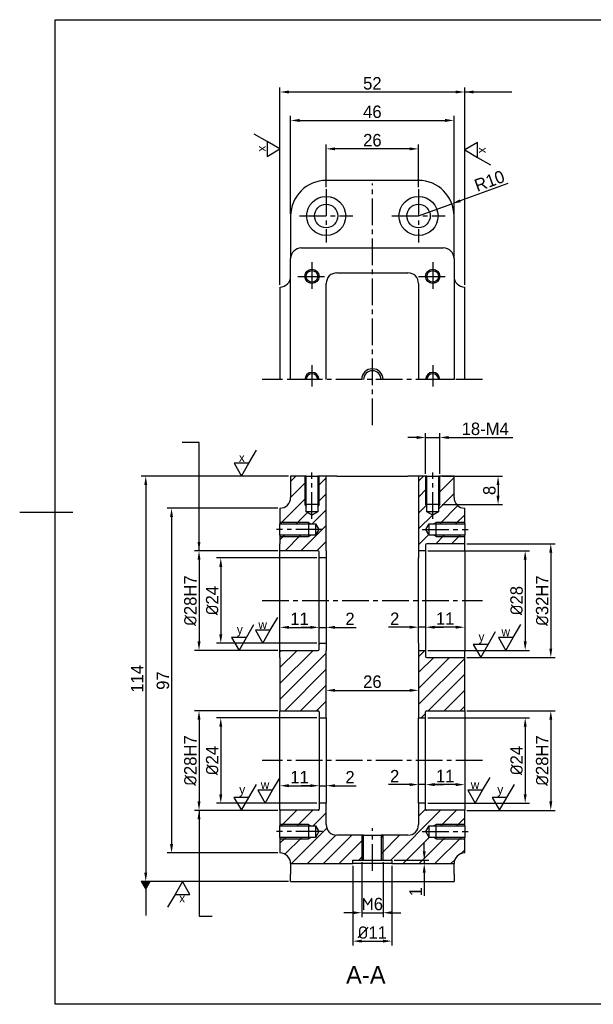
# Model space of a CAD drawing. Header units: millimetres. Extents: x 0 to 420, y 0 to 297.
# Tile 1 of 2: x 0 to 162, y 10 to 287. Entities that reach past the tile are written whole.
import ezdxf

# ---------------------------------------------------------------- set-up
doc = ezdxf.new("R2010")
doc.units = ezdxf.units.MM
doc.header["$LTSCALE"] = 10
doc.linetypes.add('CENTER2', pattern=[1.125, 0.75, -0.125, 0.125, -0.125])
doc.layers.get('0').update_dxf_attribs({"color": 3})
doc.layers.add('중심선', color=1, linetype='CENTER2')
doc.dimstyles.new('ISO-25', dxfattribs={"dimtxt": 3.5, "dimasz": 2.5, "dimexe": 1.25, "dimexo": 0.625, "dimtad": 1, "dimtxsty": 'Standard', "dimcen": 2.5, "dimclrd": 1, "dimclre": 1, "dimclrt": 2, "dimadec": 0, "dimazin": 0, "dimtfac": 1, "dimtmove": 0, "dimatfit": 3, "dimfxl": 1, "dimarcsym": 0})
doc.dimstyles.new('데이텀', dxfattribs={"dimtxt": 3.5, "dimasz": 2.5, "dimexe": 1.25, "dimexo": 0.625, "dimtad": 1, "dimtxsty": 'Standard', "dimcen": 2.5, "dimclrd": 1, "dimclre": 1, "dimclrt": 2, "dimadec": 0, "dimazin": 0, "dimtfac": 1, "dimtmove": 0, "dimatfit": 3, "dimldrblk": 'DATUMFILLED', "dimfxl": 1, "dimarcsym": 0})

# ---------------------------------------------------------------- blocks, each defined once
blk = doc.blocks.new('*D9')
at = {"color": 1, "lineweight": -2, "transparency": 16777216}
for p, q in [((93.79, 48.95), (93.79, 26.52)), ((104.79, 48.95), (104.79, 26.52)), ((96.29, 27.77), (102.29, 27.77))]:
    blk.add_line(p, q, dxfattribs=at)
at = {"color": 1, "transparency": 16777216}
for points in [[(96.29, 28.18), (96.29, 27.35), (93.79, 27.77)], [(102.29, 28.18), (102.29, 27.35), (104.79, 27.77)]]:
    blk.add_solid(points, dxfattribs=at)
at = {"layer": 'Defpoints', "color": 0, "transparency": 16777216}
for p in [(93.79, 49.57), (104.79, 49.57), (104.79, 27.77)]:
    blk.add_point(p, dxfattribs=at)
at = {"color": 2, "transparency": 16777216, "insert": (99.29, 30.19), "char_height": 3.5, "attachment_point": 5}
blk.add_mtext('{\\fISOCPEUR|b0|i0|c0|p34;%%C}11', dxfattribs=at)
blk = doc.blocks.new('*D11')
at = {"color": 1, "lineweight": -2, "transparency": 16777216}
for p, q in [((96.29, 49.95), (96.29, 34.52)), ((102.29, 49.95), (102.29, 34.52)), ((93.79, 35.77), (91.29, 35.77)), ((96.29, 35.77), (102.29, 35.77)), ((104.79, 35.77), (107.29, 35.77))]:
    blk.add_line(p, q, dxfattribs=at)
at = {"color": 1, "transparency": 16777216}
for points in [[(93.79, 36.18), (93.79, 35.35), (96.29, 35.77)], [(104.79, 36.18), (104.79, 35.35), (102.29, 35.77)]]:
    blk.add_solid(points, dxfattribs=at)
at = {"layer": 'Defpoints', "color": 0, "transparency": 16777216}
for p in [(96.29, 50.57), (102.29, 50.57), (102.29, 35.77)]:
    blk.add_point(p, dxfattribs=at)
at = {"color": 2, "transparency": 16777216, "insert": (99.29, 38.19), "char_height": 3.5, "attachment_point": 5}
blk.add_mtext('{\\fISOCPEUR|b0|i0|c0|p34;M}6', dxfattribs=at)
blk = doc.blocks.new('*D13')
at = {"color": 1, "lineweight": -2, "transparency": 16777216}
for p, q in [((72.67, 137.57), (49.24, 137.57)), ((50.49, 135.07), (50.49, 112.07)), ((72.67, 109.57), (49.24, 109.57))]:
    blk.add_line(p, q, dxfattribs=at)
at = {"color": 1, "transparency": 16777216}
for points in [[(50.07, 135.07), (50.91, 135.07), (50.49, 137.57)], [(50.07, 112.07), (50.91, 112.07), (50.49, 109.57)]]:
    blk.add_solid(points, dxfattribs=at)
at = {"layer": 'Defpoints', "color": 0, "transparency": 16777216}
for p in [(73.29, 137.57), (50.49, 109.57), (73.29, 109.57)]:
    blk.add_point(p, dxfattribs=at)
at = {"color": 2, "transparency": 16777216, "insert": (48.07, 123.57), "char_height": 3.5, "attachment_point": 5, "rotation": 90}
blk.add_mtext('{\\fISOCPEUR|b0|i0|c0|p34;%%C}28H7', dxfattribs=at)
blk = doc.blocks.new('*D14')
at = {"color": 1, "lineweight": -2, "transparency": 16777216}
for p, q in [((83.67, 135.57), (55.37, 135.57)), ((56.62, 133.07), (56.62, 114.07)), ((83.67, 111.57), (55.37, 111.57))]:
    blk.add_line(p, q, dxfattribs=at)
at = {"color": 1, "transparency": 16777216}
for points in [[(56.2, 133.07), (57.03, 133.07), (56.62, 135.57)], [(56.2, 114.07), (57.03, 114.07), (56.62, 111.57)]]:
    blk.add_solid(points, dxfattribs=at)
at = {"layer": 'Defpoints', "color": 0, "transparency": 16777216}
for p in [(84.29, 135.57), (56.62, 111.57), (84.29, 111.57)]:
    blk.add_point(p, dxfattribs=at)
at = {"color": 2, "transparency": 16777216, "insert": (54.19, 123.57), "char_height": 3.5, "attachment_point": 5, "rotation": 90}
blk.add_mtext('{\\fISOCPEUR|b0|i0|c0|p34;%%C}24', dxfattribs=at)
blk = doc.blocks.new('*D15')
at = {"color": 1, "lineweight": -2, "transparency": 16777216}
for p, q in [((114.92, 137.57), (143.57, 137.57)), ((142.32, 135.07), (142.32, 112.07)), ((114.92, 109.57), (143.57, 109.57))]:
    blk.add_line(p, q, dxfattribs=at)
at = {"color": 1, "transparency": 16777216}
for points in [[(141.91, 135.07), (142.74, 135.07), (142.32, 137.57)], [(141.91, 112.07), (142.74, 112.07), (142.32, 109.57)]]:
    blk.add_solid(points, dxfattribs=at)
at = {"layer": 'Defpoints', "color": 0, "transparency": 16777216}
for p in [(114.29, 137.57), (114.29, 109.57), (142.32, 109.57)]:
    blk.add_point(p, dxfattribs=at)
at = {"color": 2, "transparency": 16777216, "insert": (139.9, 123.57), "char_height": 3.5, "attachment_point": 5, "rotation": 90}
blk.add_mtext('{\\fISOCPEUR|b0|i0|c0|p34;%%C}28', dxfattribs=at)
blk = doc.blocks.new('*D16')
at = {"color": 1, "lineweight": -2, "transparency": 16777216}
for p, q in [((125.92, 139.57), (150.78, 139.57)), ((149.53, 137.07), (149.53, 110.07)), ((125.92, 107.57), (150.78, 107.57))]:
    blk.add_line(p, q, dxfattribs=at)
at = {"color": 1, "transparency": 16777216}
for points in [[(149.11, 137.07), (149.94, 137.07), (149.53, 139.57)], [(149.11, 110.07), (149.94, 110.07), (149.53, 107.57)]]:
    blk.add_solid(points, dxfattribs=at)
at = {"layer": 'Defpoints', "color": 0, "transparency": 16777216}
for p in [(125.29, 139.57), (125.29, 107.57), (149.53, 107.57)]:
    blk.add_point(p, dxfattribs=at)
at = {"color": 2, "transparency": 16777216, "insert": (147.11, 123.57), "char_height": 3.5, "attachment_point": 5, "rotation": 90}
blk.add_mtext('{\\fISOCPEUR|b0|i0|c0|p34;%%C}32H7', dxfattribs=at)
blk = doc.blocks.new('*D19')
at = {"color": 1, "lineweight": -2, "transparency": 16777216}
for p, q in [((72.67, 149.57), (41.51, 149.57)), ((42.76, 147.07), (42.76, 55.07)), ((72.67, 52.57), (41.51, 52.57))]:
    blk.add_line(p, q, dxfattribs=at)
at = {"color": 1, "transparency": 16777216}
for points in [[(42.34, 147.07), (43.17, 147.07), (42.76, 149.57)], [(42.34, 55.07), (43.17, 55.07), (42.76, 52.57)]]:
    blk.add_solid(points, dxfattribs=at)
at = {"layer": 'Defpoints', "color": 0, "transparency": 16777216}
for p in [(73.29, 149.57), (42.76, 52.57), (73.29, 52.57)]:
    blk.add_point(p, dxfattribs=at)
at = {"color": 2, "transparency": 16777216, "insert": (40.34, 101.07), "char_height": 3.5, "attachment_point": 5, "rotation": 90}
blk.add_mtext('97', dxfattribs=at)
blk = doc.blocks.new('*D21')
at = {"color": 1, "lineweight": -2, "transparency": 16777216}
for p, q in [((111.79, 169.46), (109.29, 169.46)), ((114.29, 159.2), (114.29, 170.71)), ((114.29, 169.46), (118.29, 169.46)), ((118.29, 159.2), (118.29, 170.71)), ((120.79, 169.46), (138.85, 169.46))]:
    blk.add_line(p, q, dxfattribs=at)
at = {"color": 1, "transparency": 16777216}
for points in [[(111.79, 169.88), (111.79, 169.04), (114.29, 169.46)], [(120.79, 169.88), (120.79, 169.04), (118.29, 169.46)]]:
    blk.add_solid(points, dxfattribs=at)
at = {"layer": 'Defpoints', "color": 0, "transparency": 16777216}
for p in [(118.29, 169.46), (114.29, 158.57), (118.29, 158.57)]:
    blk.add_point(p, dxfattribs=at)
at = {"color": 2, "transparency": 16777216, "insert": (131.07, 171.88), "char_height": 3.5, "attachment_point": 5}
blk.add_mtext('18-M4', dxfattribs=at)
blk = doc.blocks.new('*D22')
at = {"color": 1, "lineweight": -2, "transparency": 16777216}
for p, q in [((118.92, 158.57), (135.93, 158.57)), ((134.68, 156.07), (134.68, 153.07)), ((118.92, 150.57), (135.93, 150.57))]:
    blk.add_line(p, q, dxfattribs=at)
at = {"color": 1, "transparency": 16777216}
for points in [[(134.27, 156.07), (135.1, 156.07), (134.68, 158.57)], [(134.27, 153.07), (135.1, 153.07), (134.68, 150.57)]]:
    blk.add_solid(points, dxfattribs=at)
at = {"layer": 'Defpoints', "color": 0, "transparency": 16777216}
for p in [(118.29, 158.57), (118.29, 150.57), (134.68, 150.57)]:
    blk.add_point(p, dxfattribs=at)
at = {"color": 2, "transparency": 16777216, "insert": (132.26, 154.57), "char_height": 3.5, "attachment_point": 5, "rotation": 90}
blk.add_mtext('8', dxfattribs=at)
blk = doc.blocks.new('*D23')
at = {"color": 1, "lineweight": -2, "transparency": 16777216}
for p, q in [((73.29, 212.41), (73.29, 267.91)), ((75.79, 266.66), (122.79, 266.66)), ((125.29, 212.41), (125.29, 267.91))]:
    blk.add_line(p, q, dxfattribs=at)
at = {"color": 1, "transparency": 16777216}
for points in [[(75.79, 267.08), (75.79, 266.24), (73.29, 266.66)], [(122.79, 267.08), (122.79, 266.24), (125.29, 266.66)]]:
    blk.add_solid(points, dxfattribs=at)
at = {"layer": 'Defpoints', "color": 0, "transparency": 16777216}
for p in [(125.29, 266.66), (73.29, 211.78), (125.29, 211.78)]:
    blk.add_point(p, dxfattribs=at)
at = {"color": 2, "transparency": 16777216, "insert": (99.29, 269.08), "char_height": 3.5, "attachment_point": 5}
blk.add_mtext('52', dxfattribs=at)
blk = doc.blocks.new('*D24')
at = {"color": 1, "lineweight": -2, "transparency": 16777216}
for p, q in [((86.29, 239.91), (86.29, 251.91)), ((109.79, 250.66), (88.79, 250.66)), ((112.29, 239.91), (112.29, 251.91))]:
    blk.add_line(p, q, dxfattribs=at)
at = {"color": 1, "transparency": 16777216}
for points in [[(88.79, 251.08), (88.79, 250.24), (86.29, 250.66)], [(109.79, 251.08), (109.79, 250.24), (112.29, 250.66)]]:
    blk.add_solid(points, dxfattribs=at)
at = {"layer": 'Defpoints', "color": 0, "transparency": 16777216}
for p in [(86.29, 250.66), (86.29, 239.28), (112.29, 239.28)]:
    blk.add_point(p, dxfattribs=at)
at = {"color": 2, "transparency": 16777216, "insert": (99.29, 253.08), "char_height": 3.5, "attachment_point": 5}
blk.add_mtext('26', dxfattribs=at)
blk = doc.blocks.new('*D25')
at = {"color": 1, "lineweight": -2, "transparency": 16777216}
for p, q in [((75.67, 158.57), (34.24, 158.57)), ((35.49, 156.07), (35.49, 47.07)), ((75.67, 44.57), (34.24, 44.57))]:
    blk.add_line(p, q, dxfattribs=at)
at = {"color": 1, "transparency": 16777216}
for points in [[(35.08, 156.07), (35.91, 156.07), (35.49, 158.57)], [(35.08, 47.07), (35.91, 47.07), (35.49, 44.57)]]:
    blk.add_solid(points, dxfattribs=at)
at = {"layer": 'Defpoints', "color": 0, "transparency": 16777216}
for p in [(76.29, 158.57), (35.49, 44.57), (76.29, 44.57)]:
    blk.add_point(p, dxfattribs=at)
at = {"color": 2, "transparency": 16777216, "insert": (33.07, 101.57), "char_height": 3.5, "attachment_point": 5, "rotation": 90}
blk.add_mtext('114', dxfattribs=at)
blk = doc.blocks.new('*D29')
at = {"color": 1, "lineweight": -2, "transparency": 16777216}
for p, q in [((113.9, 53.07), (113.9, 55.57)), ((105.42, 50.57), (115.15, 50.57)), ((113.9, 50.57), (113.9, 49.57)), ((105.42, 49.57), (115.15, 49.57)), ((113.9, 47.07), (113.9, 40.56))]:
    blk.add_line(p, q, dxfattribs=at)
at = {"color": 1, "transparency": 16777216}
for points in [[(113.49, 53.07), (114.32, 53.07), (113.9, 50.57)], [(113.49, 47.07), (114.32, 47.07), (113.9, 49.57)]]:
    blk.add_solid(points, dxfattribs=at)
at = {"layer": 'Defpoints', "color": 0, "transparency": 16777216}
for p in [(104.79, 50.57), (104.79, 49.57), (113.9, 49.57)]:
    blk.add_point(p, dxfattribs=at)
at = {"color": 2, "transparency": 16777216, "insert": (111.48, 41.65), "char_height": 3.5, "attachment_point": 5, "rotation": 90}
blk.add_mtext('1', dxfattribs=at)
blk = doc.blocks.new('*D36')
at = {"color": 1, "lineweight": -2, "transparency": 16777216}
for p, q in [((137.41, 240.93), (124.04, 236.06)), ((112.29, 231.78), (121.69, 235.2))]:
    blk.add_line(p, q, dxfattribs=at)
at = {"color": 1, "transparency": 16777216}
blk.add_solid([(123.89, 236.45), (124.18, 235.67), (121.69, 235.2)], dxfattribs=at)
at = {"layer": 'Defpoints', "color": 0, "transparency": 16777216}
for p in [(121.69, 235.2), (112.29, 231.78)]:
    blk.add_point(p, dxfattribs=at)
at = {"color": 2, "transparency": 16777216, "insert": (132.27, 241.64), "char_height": 3.5, "attachment_point": 5, "rotation": 20.0064}
blk.add_mtext('R10', dxfattribs=at)
blk = doc.blocks.new('*D37')
at = {"color": 1, "lineweight": -2, "transparency": 16777216}
for p, q in [((76.29, 232.41), (76.29, 259.91)), ((78.79, 258.66), (119.79, 258.66)), ((122.29, 232.41), (122.29, 259.91))]:
    blk.add_line(p, q, dxfattribs=at)
at = {"color": 1, "transparency": 16777216}
for points in [[(78.79, 259.08), (78.79, 258.24), (76.29, 258.66)], [(119.79, 259.08), (119.79, 258.24), (122.29, 258.66)]]:
    blk.add_solid(points, dxfattribs=at)
at = {"layer": 'Defpoints', "color": 0, "transparency": 16777216}
for p in [(122.29, 258.66), (76.29, 231.78), (122.29, 231.78)]:
    blk.add_point(p, dxfattribs=at)
at = {"color": 2, "transparency": 16777216, "insert": (99.29, 261.08), "char_height": 3.5, "attachment_point": 5}
blk.add_mtext('46', dxfattribs=at)
blk = doc.blocks.new('*D38')
at = {"color": 1, "lineweight": -2, "transparency": 16777216}
blk.add_line((88.79, 98.32), (109.79, 98.32), dxfattribs=at)
at = {"color": 1, "transparency": 16777216}
for points in [[(88.79, 98.74), (88.79, 97.9), (86.29, 98.32)], [(109.79, 98.74), (109.79, 97.9), (112.29, 98.32)]]:
    blk.add_solid(points, dxfattribs=at)
at = {"layer": 'Defpoints', "color": 0, "transparency": 16777216}
for p in [(86.29, 100.07), (112.29, 101.07), (112.29, 98.32)]:
    blk.add_point(p, dxfattribs=at)
at = {"color": 2, "transparency": 16777216, "insert": (99.29, 100.74), "char_height": 3.5, "attachment_point": 5}
blk.add_mtext('26', dxfattribs=at)
blk = doc.blocks.new('*D39')
at = {"color": 1, "lineweight": -2, "transparency": 16777216}
blk.add_line((75.79, 116.05), (81.79, 116.05), dxfattribs=at)
at = {"color": 1, "transparency": 16777216}
for points in [[(75.79, 116.47), (75.79, 115.63), (73.29, 116.05)], [(81.79, 116.47), (81.79, 115.63), (84.29, 116.05)]]:
    blk.add_solid(points, dxfattribs=at)
at = {"layer": 'Defpoints', "color": 0, "transparency": 16777216}
for p in [(84.29, 116.05), (73.29, 109.57), (84.29, 110.72)]:
    blk.add_point(p, dxfattribs=at)
at = {"color": 2, "transparency": 16777216, "insert": (78.79, 118.47), "char_height": 3.5, "attachment_point": 5}
blk.add_mtext('11', dxfattribs=at)
blk = doc.blocks.new('*D40')
at = {"color": 1, "lineweight": -2, "transparency": 16777216}
for p, q in [((81.79, 116.05), (79.29, 116.05)), ((84.29, 116.05), (86.29, 116.05)), ((88.79, 116.05), (94.72, 116.05))]:
    blk.add_line(p, q, dxfattribs=at)
at = {"color": 1, "transparency": 16777216}
for points in [[(81.79, 116.47), (81.79, 115.63), (84.29, 116.05)], [(88.79, 116.47), (88.79, 115.63), (86.29, 116.05)]]:
    blk.add_solid(points, dxfattribs=at)
at = {"layer": 'Defpoints', "color": 0, "transparency": 16777216}
for p in [(84.29, 116.05), (86.29, 116.05), (86.29, 116.05)]:
    blk.add_point(p, dxfattribs=at)
at = {"color": 2, "transparency": 16777216, "insert": (93, 118.43), "char_height": 3.5, "attachment_point": 5}
blk.add_mtext('2', dxfattribs=at)
blk = doc.blocks.new('*D43')
at = {"color": 1, "lineweight": -2, "transparency": 16777216}
for p, q in [((83.67, 90.57), (55.37, 90.57)), ((56.62, 88.07), (56.62, 69.07)), ((83.67, 66.57), (55.37, 66.57))]:
    blk.add_line(p, q, dxfattribs=at)
at = {"color": 1, "transparency": 16777216}
for points in [[(56.2, 88.07), (57.03, 88.07), (56.62, 90.57)], [(56.2, 69.07), (57.03, 69.07), (56.62, 66.57)]]:
    blk.add_solid(points, dxfattribs=at)
at = {"layer": 'Defpoints', "color": 0, "transparency": 16777216}
for p in [(84.29, 90.57), (56.62, 66.57), (84.29, 66.57)]:
    blk.add_point(p, dxfattribs=at)
at = {"color": 2, "transparency": 16777216, "insert": (54.19, 78.57), "char_height": 3.5, "attachment_point": 5, "rotation": 90}
blk.add_mtext('{\\fISOCPEUR|b0|i0|c0|p34;%%C}24', dxfattribs=at)
blk = doc.blocks.new('*D44')
at = {"color": 1, "lineweight": -2, "transparency": 16777216}
for p, q in [((72.67, 92.57), (49.24, 92.57)), ((50.49, 90.07), (50.49, 67.07)), ((72.67, 64.57), (49.24, 64.57))]:
    blk.add_line(p, q, dxfattribs=at)
at = {"color": 1, "transparency": 16777216}
for points in [[(50.07, 90.07), (50.91, 90.07), (50.49, 92.57)], [(50.07, 67.07), (50.91, 67.07), (50.49, 64.57)]]:
    blk.add_solid(points, dxfattribs=at)
at = {"layer": 'Defpoints', "color": 0, "transparency": 16777216}
for p in [(73.29, 92.57), (50.49, 64.57), (73.29, 64.57)]:
    blk.add_point(p, dxfattribs=at)
at = {"color": 2, "transparency": 16777216, "insert": (48.07, 78.57), "char_height": 3.5, "attachment_point": 5, "rotation": 90}
blk.add_mtext('{\\fISOCPEUR|b0|i0|c0|p34;%%C}28H7', dxfattribs=at)
blk = doc.blocks.new('*D45')
at = {"color": 1, "lineweight": -2, "transparency": 16777216}
for p, q in [((114.92, 90.57), (143.57, 90.57)), ((142.32, 88.07), (142.32, 69.07)), ((114.92, 66.57), (143.57, 66.57))]:
    blk.add_line(p, q, dxfattribs=at)
at = {"color": 1, "transparency": 16777216}
for points in [[(141.91, 88.07), (142.74, 88.07), (142.32, 90.57)], [(141.91, 69.07), (142.74, 69.07), (142.32, 66.57)]]:
    blk.add_solid(points, dxfattribs=at)
at = {"layer": 'Defpoints', "color": 0, "transparency": 16777216}
for p in [(114.29, 90.57), (114.29, 66.57), (142.32, 66.57)]:
    blk.add_point(p, dxfattribs=at)
at = {"color": 2, "transparency": 16777216, "insert": (139.9, 78.57), "char_height": 3.5, "attachment_point": 5, "rotation": 90}
blk.add_mtext('{\\fISOCPEUR|b0|i0|c0|p34;%%C}24', dxfattribs=at)
blk = doc.blocks.new('*D46')
at = {"color": 1, "lineweight": -2, "transparency": 16777216}
for p, q in [((125.92, 92.57), (150.78, 92.57)), ((149.53, 90.07), (149.53, 67.07)), ((125.92, 64.57), (150.78, 64.57))]:
    blk.add_line(p, q, dxfattribs=at)
at = {"color": 1, "transparency": 16777216}
for points in [[(149.11, 90.07), (149.94, 90.07), (149.53, 92.57)], [(149.11, 67.07), (149.94, 67.07), (149.53, 64.57)]]:
    blk.add_solid(points, dxfattribs=at)
at = {"layer": 'Defpoints', "color": 0, "transparency": 16777216}
for p in [(125.29, 92.57), (125.29, 64.57), (149.53, 64.57)]:
    blk.add_point(p, dxfattribs=at)
at = {"color": 2, "transparency": 16777216, "insert": (147.11, 78.57), "char_height": 3.5, "attachment_point": 5, "rotation": 90}
blk.add_mtext('{\\fISOCPEUR|b0|i0|c0|p34;%%C}28H7', dxfattribs=at)
blk = doc.blocks.new('*D48')
at = {"color": 1, "lineweight": -2, "transparency": 16777216}
blk.add_line((75.79, 71.5), (81.79, 71.5), dxfattribs=at)
at = {"color": 1, "transparency": 16777216}
for points in [[(75.79, 71.92), (75.79, 71.08), (73.29, 71.5)], [(81.79, 71.92), (81.79, 71.08), (84.29, 71.5)]]:
    blk.add_solid(points, dxfattribs=at)
at = {"layer": 'Defpoints', "color": 0, "transparency": 16777216}
for p in [(84.29, 71.5), (73.29, 65.03), (84.29, 66.18)]:
    blk.add_point(p, dxfattribs=at)
at = {"color": 2, "transparency": 16777216, "insert": (78.79, 73.92), "char_height": 3.5, "attachment_point": 5}
blk.add_mtext('11', dxfattribs=at)
blk = doc.blocks.new('*D47')
at = {"color": 1, "lineweight": -2, "transparency": 16777216}
for p, q in [((81.79, 71.5), (79.29, 71.5)), ((84.29, 71.5), (86.29, 71.5)), ((88.79, 71.5), (94.72, 71.5))]:
    blk.add_line(p, q, dxfattribs=at)
at = {"color": 1, "transparency": 16777216}
for points in [[(81.79, 71.92), (81.79, 71.08), (84.29, 71.5)], [(88.79, 71.92), (88.79, 71.08), (86.29, 71.5)]]:
    blk.add_solid(points, dxfattribs=at)
at = {"layer": 'Defpoints', "color": 0, "transparency": 16777216}
for p in [(84.29, 71.5), (86.29, 71.5), (86.29, 71.5)]:
    blk.add_point(p, dxfattribs=at)
at = {"color": 2, "transparency": 16777216, "insert": (93, 73.88), "char_height": 3.5, "attachment_point": 5}
blk.add_mtext('2', dxfattribs=at)
blk = doc.blocks.new('*D49')
at = {"color": 1, "lineweight": -2, "transparency": 16777216}
blk.add_line((122.79, 71.81), (116.79, 71.81), dxfattribs=at)
at = {"color": 1, "transparency": 16777216}
for points in [[(116.79, 72.23), (116.79, 71.39), (114.29, 71.81)], [(122.79, 72.23), (122.79, 71.39), (125.29, 71.81)]]:
    blk.add_solid(points, dxfattribs=at)
at = {"layer": 'Defpoints', "color": 0, "transparency": 16777216}
for p in [(114.29, 78.57), (125.29, 78.57), (114.29, 71.81)]:
    blk.add_point(p, dxfattribs=at)
at = {"color": 2, "transparency": 16777216, "insert": (119.79, 74.23), "char_height": 3.5, "attachment_point": 5}
blk.add_mtext('11', dxfattribs=at)
blk = doc.blocks.new('*D50')
at = {"color": 1, "lineweight": -2, "transparency": 16777216}
for p, q in [((109.79, 71.81), (103.86, 71.81)), ((114.29, 71.81), (112.29, 71.81)), ((116.79, 71.81), (119.29, 71.81))]:
    blk.add_line(p, q, dxfattribs=at)
at = {"color": 1, "transparency": 16777216}
for points in [[(109.79, 72.23), (109.79, 71.39), (112.29, 71.81)], [(116.79, 72.23), (116.79, 71.39), (114.29, 71.81)]]:
    blk.add_solid(points, dxfattribs=at)
at = {"layer": 'Defpoints', "color": 0, "transparency": 16777216}
for p in [(112.29, 78.57), (114.29, 78.57), (114.29, 71.81)]:
    blk.add_point(p, dxfattribs=at)
at = {"color": 2, "transparency": 16777216, "insert": (105.58, 74.19), "char_height": 3.5, "attachment_point": 5}
blk.add_mtext('2', dxfattribs=at)
blk = doc.blocks.new('*D51')
at = {"color": 1, "lineweight": -2, "transparency": 16777216}
blk.add_line((122.79, 116.09), (116.79, 116.09), dxfattribs=at)
at = {"color": 1, "transparency": 16777216}
for points in [[(116.79, 116.5), (116.79, 115.67), (114.29, 116.09)], [(122.79, 116.5), (122.79, 115.67), (125.29, 116.09)]]:
    blk.add_solid(points, dxfattribs=at)
at = {"layer": 'Defpoints', "color": 0, "transparency": 16777216}
for p in [(114.29, 122.85), (125.29, 122.85), (114.29, 116.09)]:
    blk.add_point(p, dxfattribs=at)
at = {"color": 2, "transparency": 16777216, "insert": (119.79, 118.51), "char_height": 3.5, "attachment_point": 5}
blk.add_mtext('11', dxfattribs=at)
blk = doc.blocks.new('*D52')
at = {"color": 1, "lineweight": -2, "transparency": 16777216}
for p, q in [((109.79, 116.09), (103.86, 116.09)), ((114.29, 116.09), (112.29, 116.09)), ((116.79, 116.09), (119.29, 116.09))]:
    blk.add_line(p, q, dxfattribs=at)
at = {"color": 1, "transparency": 16777216}
for points in [[(109.79, 116.5), (109.79, 115.67), (112.29, 116.09)], [(116.79, 116.5), (116.79, 115.67), (114.29, 116.09)]]:
    blk.add_solid(points, dxfattribs=at)
at = {"layer": 'Defpoints', "color": 0, "transparency": 16777216}
for p in [(112.29, 122.85), (114.29, 122.85), (114.29, 116.09)]:
    blk.add_point(p, dxfattribs=at)
at = {"color": 2, "transparency": 16777216, "insert": (105.58, 118.46), "char_height": 3.5, "attachment_point": 5}
blk.add_mtext('2', dxfattribs=at)
blk = doc.blocks.new('_DatumFilled')
at = {"color": 0, "linetype": 'ByBlock'}
blk.add_solid([(0, 0.58), (-1, 0), (0, -0.58)], dxfattribs=at)

msp = doc.modelspace()

# ---------------------------------------------------------------- hatches: boundary and pattern name
h = msp.add_hatch()
h.set_pattern_fill('ANSI31', color=1)
h.paths.add_polyline_path([(125.291, 56.575), (117.291, 56.575), (116.635, 56.954), (115.291, 56.954), (114.317, 58.575), (115.291, 60.196), (116.635, 60.196), (117.291, 60.575), (125.291, 60.575), (125.291, 64.575), (114.591, 64.575, -0.4142136), (114.291, 64.875), (114.291, 66.575), (112.291, 66.575), (112.291, 60.575, -0.4142136), (109.291, 57.575), (102.291, 57.575), (102.291, 50.575), (104.791, 50.575), (104.791, 49.575), (122.291, 49.575, -0.4142136), (125.291, 52.575)])
h.paths.add_polyline_path([(96.291, 57.575), (89.291, 57.575, -0.4142136), (86.291, 60.575), (86.291, 66.575), (84.291, 66.575), (84.291, 64.875, -0.4142136), (83.991, 64.575), (73.291, 64.575), (73.291, 60.575), (81.291, 60.575), (81.948, 60.196), (83.291, 60.196), (84.265, 58.575), (83.291, 56.954), (81.948, 56.954), (81.291, 56.575), (73.291, 56.575), (73.291, 52.575, -0.4142136), (76.291, 49.575), (93.791, 49.575), (93.791, 50.575), (96.291, 50.575)])
h.paths.add_polyline_path([(96.833, 57.575), (96.291, 57.575), (96.291, 50.575), (96.833, 50.575)])
h.paths.add_polyline_path([(102.291, 57.575), (101.75, 57.575), (101.75, 50.575), (102.291, 50.575)])
h.paths.add_polyline_path([(125.291, 56.954), (117.291, 56.954), (117.291, 56.575), (125.291, 56.575)], flags=17)
h.paths.add_polyline_path([(125.291, 60.575), (117.291, 60.575), (117.291, 60.196), (125.291, 60.196)], flags=17)
h.paths.add_polyline_path([(81.291, 60.575), (73.291, 60.575), (73.291, 60.196), (81.291, 60.196)], flags=17)
h.paths.add_polyline_path([(81.291, 56.954), (73.291, 56.954), (73.291, 56.575), (81.291, 56.575)], flags=17)
h.paths.add_polyline_path([(86.291, 109.575), (86.291, 111.575), (84.291, 111.575), (84.291, 109.875, -0.4142136), (83.991, 109.575), (73.291, 109.575), (73.291, 107.575), (73.291, 92.575), (83.991, 92.575, -0.4142136), (84.291, 92.275), (84.291, 90.575), (86.291, 90.575)])
h.paths.add_polyline_path([(125.291, 107.575), (114.591, 107.575, -0.4142136), (114.291, 107.875), (114.291, 109.575), (112.291, 109.575), (112.291, 90.575), (114.291, 90.575), (114.291, 92.275, -0.4142136), (114.591, 92.575), (125.291, 92.575)])
h.paths.add_polyline_path([(86.291, 158.575), (84.291, 158.575), (84.291, 150.575), (83.912, 149.918), (83.912, 148.575), (82.291, 147.601), (80.67, 148.575), (80.67, 149.918), (80.291, 150.575), (80.291, 158.575), (76.291, 158.575), (76.291, 152.575, -0.4142136), (73.291, 149.575), (73.291, 145.575), (81.291, 145.575), (81.948, 145.196), (83.291, 145.196), (84.265, 143.575), (83.291, 141.954), (81.948, 141.954), (81.291, 141.575), (73.291, 141.575), (73.291, 139.575), (73.291, 137.575), (83.991, 137.575, -0.4142136), (84.291, 137.275), (84.291, 135.575), (86.291, 135.575), (86.291, 137.575)])
h.paths.add_polyline_path([(116.635, 141.954), (115.291, 141.954), (114.317, 143.575), (115.291, 145.196), (116.635, 145.196), (117.291, 145.575), (125.291, 145.575), (125.291, 149.575, -0.4142136), (122.291, 152.575), (122.291, 158.575), (118.291, 158.575), (118.291, 150.575), (117.912, 149.918), (117.912, 148.575), (116.291, 147.601), (114.67, 148.575), (114.67, 149.918), (114.291, 150.575), (114.291, 158.575), (112.291, 158.575), (112.291, 137.575), (114.291, 137.575), (114.291, 139.275, -0.4142136), (114.591, 139.575), (125.291, 139.575), (125.291, 141.575), (117.291, 141.575)])
h.paths.add_polyline_path([(125.291, 145.575), (117.291, 145.575), (117.291, 145.196), (125.291, 145.196)], flags=17)
h.paths.add_polyline_path([(125.291, 141.954), (117.291, 141.954), (117.291, 141.575), (125.291, 141.575)], flags=17)
h.paths.add_polyline_path([(118.291, 158.575), (117.912, 158.575), (117.912, 150.575), (118.291, 150.575)], flags=17)
h.paths.add_polyline_path([(114.67, 158.575), (114.291, 158.575), (114.291, 150.575), (114.67, 150.575)], flags=17)
h.paths.add_polyline_path([(81.291, 145.575), (73.291, 145.575), (73.291, 145.196), (81.291, 145.196)], flags=17)
h.paths.add_polyline_path([(81.291, 141.954), (73.291, 141.954), (73.291, 141.575), (81.291, 141.575)], flags=17)
h.paths.add_polyline_path([(80.67, 158.575), (80.291, 158.575), (80.291, 150.575), (80.67, 150.575)])
h.paths.add_polyline_path([(84.291, 158.575), (83.912, 158.575), (83.912, 150.575), (84.291, 150.575)])

# ---------------------------------------------------------------- linework, layer by layer
at = {"color": 4}
for p, q in [((10, 287), (410, 287)), ((10, 10), (10, 287)), ((410, 10), (10, 10))]:
    msp.add_line(p, q, dxfattribs=at)
at = {"color": 1}
for p, q in [((69.654, 252.73), (66.017, 254.83)), ((69.654, 252.73), (69.654, 248.53)), ((73.291, 250.63), (69.654, 252.73)), ((128.928, 252.456), (125.291, 250.356)), ((128.928, 248.256), (128.928, 252.456)), ((69.654, 248.53), (73.291, 250.63)), ((125.291, 250.356), (128.928, 248.256)), ((128.928, 248.256), (132.566, 246.156)), ((64.55, 162.212), (66.65, 165.849)), ((64.55, 162.212), (60.35, 162.212)), ((60.35, 162.212), (62.45, 158.575)), ((62.45, 158.575), (64.55, 162.212)), ((80.291, 158.575), (80.291, 150.575)), ((84.291, 150.575), (84.291, 158.575)), ((114.291, 158.575), (114.291, 150.575)), ((118.291, 150.575), (118.291, 158.575)), ((80.291, 150.575), (80.67, 149.918)), ((84.291, 150.575), (83.912, 149.918)), ((114.291, 150.575), (114.67, 149.918)), ((118.291, 150.575), (117.912, 149.918)), ((81.291, 145.575), (73.291, 145.575)), ((81.291, 145.575), (81.948, 145.196)), ((117.291, 145.575), (116.635, 145.196)), ((125.291, 145.575), (117.291, 145.575)), ((73.291, 141.575), (81.291, 141.575)), ((81.291, 141.575), (81.948, 141.954)), ((117.291, 141.575), (116.635, 141.954)), ((117.291, 141.575), (125.291, 141.575)), ((63.858, 113.212), (65.958, 116.849)), ((70.547, 115.212), (72.647, 118.849)), ((138.974, 113.212), (141.074, 116.849)), ((70.547, 115.212), (66.347, 115.212)), ((66.347, 115.212), (68.447, 111.575)), ((68.447, 111.575), (70.547, 115.212)), ((131.89, 111.212), (133.99, 114.849)), ((63.858, 113.212), (59.658, 113.212)), ((59.658, 113.212), (61.758, 109.575)), ((61.758, 109.575), (63.858, 113.212)), ((131.89, 111.212), (127.69, 111.212)), ((127.69, 111.212), (129.79, 107.575)), ((129.79, 107.575), (131.89, 111.212)), ((138.974, 113.212), (134.774, 113.212)), ((134.774, 113.212), (136.874, 109.575)), ((136.874, 109.575), (138.974, 113.212)), ((71.208, 70.212), (73.308, 73.849)), ((130.334, 70.212), (132.434, 73.849)), ((64.54, 68.212), (66.64, 71.849)), ((71.208, 70.212), (67.008, 70.212)), ((67.008, 70.212), (69.108, 66.575)), ((69.108, 66.575), (71.208, 70.212)), ((130.334, 70.212), (126.134, 70.212)), ((126.134, 70.212), (128.234, 66.575)), ((128.234, 66.575), (130.334, 70.212)), ((137.192, 68.212), (139.292, 71.849)), ((64.54, 68.212), (60.34, 68.212)), ((60.34, 68.212), (62.44, 64.575)), ((62.44, 64.575), (64.54, 68.212)), ((137.192, 68.212), (132.992, 68.212)), ((132.992, 68.212), (135.092, 64.575)), ((135.092, 64.575), (137.192, 68.212)), ((81.291, 60.575), (73.291, 60.575)), ((81.291, 60.575), (81.948, 60.196)), ((117.291, 60.575), (116.635, 60.196)), ((125.291, 60.575), (117.291, 60.575)), ((73.291, 56.575), (81.291, 56.575)), ((81.291, 56.575), (81.948, 56.954)), ((96.291, 57.575), (96.291, 50.575)), ((102.291, 50.575), (102.291, 57.575)), ((117.291, 56.575), (116.635, 56.954)), ((117.291, 56.575), (125.291, 56.575)), ((45.849, 44.575), (43.749, 40.937)), ((47.949, 40.937), (45.849, 44.575)), ((43.749, 40.937), (41.649, 37.3)), ((43.749, 40.937), (47.949, 40.937))]:
    msp.add_line(p, q, dxfattribs=at)
for p, q in [((112.291, 241.782), (86.291, 241.782)), ((76.291, 231.782), (76.291, 225.782)), ((122.291, 225.782), (122.291, 231.782)), ((76.291, 225.782), (76.291, 219.782)), ((122.291, 219.782), (122.291, 225.782)), ((79.291, 222.782), (119.291, 222.782)), ((76.291, 185.782), (76.291, 219.782)), ((122.291, 219.782), (122.291, 185.782)), ((89.291, 215.782), (109.291, 215.782)), ((73.291, 211.782), (73.291, 185.782)), ((86.291, 185.782), (86.291, 212.782)), ((112.291, 212.782), (112.291, 185.782)), ((125.291, 185.782), (125.291, 211.782)), ((80.67, 185.782), (76.291, 185.782)), ((117.912, 185.782), (116.291, 185.782)), ((122.291, 185.782), (117.912, 185.782)), ((80.67, 158.575), (76.291, 158.575)), ((76.291, 158.575), (76.291, 152.575)), ((80.67, 148.575), (80.67, 158.575)), ((80.67, 158.575), (83.912, 158.575)), ((86.291, 158.575), (83.912, 158.575)), ((83.912, 158.575), (83.912, 148.575)), ((86.291, 137.575), (86.291, 158.575)), ((89.291, 158.575), (86.291, 158.575)), ((89.291, 158.575), (109.291, 158.575)), ((112.291, 158.575), (109.291, 158.575)), ((114.67, 158.575), (112.291, 158.575)), ((112.291, 158.575), (112.291, 135.575)), ((114.67, 148.575), (114.67, 158.575)), ((114.67, 158.575), (117.912, 158.575)), ((122.291, 158.575), (117.912, 158.575)), ((117.912, 158.575), (117.912, 148.575)), ((122.291, 152.575), (122.291, 158.575)), ((84.291, 150.575), (80.291, 150.575)), ((118.291, 150.575), (114.291, 150.575)), ((0, 148.5), (15, 148.5)), ((73.291, 149.575), (73.291, 145.196)), ((82.291, 147.601), (80.67, 148.575)), ((83.912, 148.575), (80.67, 148.575)), ((83.912, 148.575), (82.291, 147.601)), ((116.291, 147.601), (114.67, 148.575)), ((117.912, 148.575), (114.67, 148.575)), ((117.912, 148.575), (116.291, 147.601)), ((125.291, 145.196), (125.291, 149.575)), ((73.291, 145.196), (83.291, 145.196)), ((73.291, 141.954), (73.291, 145.196)), ((81.291, 145.575), (81.291, 141.575)), ((83.291, 145.196), (84.265, 143.575)), ((83.291, 145.196), (83.291, 141.954)), ((114.317, 143.575), (115.291, 145.196)), ((115.291, 145.196), (125.291, 145.196)), ((115.291, 141.954), (115.291, 145.196)), ((117.291, 141.575), (117.291, 145.575)), ((125.291, 145.196), (125.291, 141.954)), ((83.291, 141.954), (73.291, 141.954)), ((73.291, 141.954), (73.291, 139.575)), ((84.265, 143.575), (83.291, 141.954)), ((115.291, 141.954), (114.317, 143.575)), ((125.291, 141.954), (115.291, 141.954)), ((125.291, 137.575), (125.291, 141.954)), ((73.291, 107.575), (73.291, 139.575)), ((114.291, 139.275), (114.291, 137.575)), ((125.291, 139.575), (114.591, 139.575)), ((83.991, 137.575), (73.291, 137.575)), ((84.291, 135.575), (84.291, 137.275)), ((86.291, 137.575), (86.291, 109.575)), ((114.291, 137.575), (112.291, 137.575)), ((114.291, 137.575), (114.291, 109.575)), ((125.291, 137.575), (125.291, 109.575)), ((86.291, 135.575), (84.291, 135.575)), ((84.291, 111.575), (84.291, 135.575)), ((112.291, 111.575), (112.291, 135.575)), ((84.291, 109.875), (84.291, 111.575)), ((84.291, 111.575), (86.291, 111.575)), ((112.291, 111.575), (112.291, 90.575)), ((73.291, 109.575), (83.991, 109.575)), ((86.291, 90.575), (86.291, 109.575)), ((112.291, 109.575), (114.291, 109.575)), ((114.291, 109.575), (114.291, 107.875)), ((125.291, 92.575), (125.291, 109.575)), ((73.291, 107.575), (73.291, 92.575)), ((114.591, 107.575), (125.291, 107.575)), ((73.291, 92.575), (83.991, 92.575)), ((73.291, 64.575), (73.291, 92.575)), ((84.291, 92.275), (84.291, 90.575)), ((114.291, 90.575), (114.291, 92.275)), ((114.591, 92.575), (125.291, 92.575)), ((125.291, 92.575), (125.291, 64.575)), ((84.291, 90.575), (86.291, 90.575)), ((84.291, 90.575), (84.291, 66.575)), ((86.291, 90.575), (86.291, 66.575)), ((112.291, 90.575), (114.291, 90.575)), ((112.291, 66.575), (112.291, 90.575)), ((114.291, 66.575), (114.291, 90.575)), ((86.291, 66.575), (84.291, 66.575)), ((84.291, 66.575), (84.291, 64.875)), ((86.291, 60.575), (86.291, 66.575)), ((114.291, 66.575), (112.291, 66.575)), ((112.291, 66.575), (112.291, 60.575)), ((114.291, 64.875), (114.291, 66.575)), ((83.991, 64.575), (73.291, 64.575)), ((73.291, 64.575), (73.291, 60.196)), ((125.291, 64.575), (114.591, 64.575)), ((125.291, 60.196), (125.291, 64.575)), ((73.291, 60.196), (83.291, 60.196)), ((73.291, 56.954), (73.291, 60.196)), ((81.291, 60.575), (81.291, 56.575)), ((83.291, 60.196), (84.265, 58.575)), ((83.291, 60.196), (83.291, 56.954)), ((84.265, 58.575), (83.291, 56.954)), ((114.317, 58.575), (115.291, 60.196)), ((115.291, 56.954), (114.317, 58.575)), ((115.291, 60.196), (125.291, 60.196)), ((115.291, 56.954), (115.291, 60.196)), ((117.291, 56.575), (117.291, 60.575)), ((125.291, 60.196), (125.291, 56.954)), ((83.291, 56.954), (73.291, 56.954)), ((73.291, 56.954), (73.291, 52.575)), ((96.833, 57.575), (89.291, 57.575)), ((96.833, 50.575), (96.833, 57.575)), ((96.833, 57.575), (101.75, 57.575)), ((109.291, 57.575), (101.75, 57.575)), ((101.75, 57.575), (101.75, 50.575)), ((125.291, 56.954), (115.291, 56.954)), ((125.291, 52.575), (125.291, 56.954)), ((93.791, 49.575), (93.791, 50.575)), ((93.791, 50.575), (96.833, 50.575)), ((96.833, 50.575), (101.75, 50.575)), ((101.75, 50.575), (104.791, 50.575)), ((104.791, 50.575), (104.791, 49.575)), ((76.291, 49.575), (93.791, 49.575)), ((76.291, 49.575), (76.291, 46.575)), ((104.791, 49.575), (93.791, 49.575)), ((104.791, 49.575), (122.291, 49.575)), ((122.291, 46.575), (122.291, 49.575)), ((76.291, 44.575), (76.291, 46.575)), ((76.291, 44.575), (122.291, 44.575)), ((122.291, 46.575), (122.291, 44.575))]:
    msp.add_line(p, q)
for centre, radius in [((86.291, 231.782), 5.5), ((112.291, 231.782), 5.5), ((86.291, 231.782), 3.3), ((112.291, 231.782), 3.3), ((82.291, 214.782), 1.621), ((116.291, 214.782), 1.621)]:
    msp.add_circle(centre, radius)
for centre in [(82.291, 214.782), (116.291, 214.782)]:
    msp.add_circle(centre, 2, dxfattribs=at)
for centre, radius, start, end in [((86.291, 231.782), 10, 90, 180), ((112.291, 231.782), 10, 0, 90), ((79.291, 219.782), 3, 90, 180), ((119.291, 219.782), 3, 0, 90), ((73.291, 214.782), 3, 270, 0), ((89.291, 212.782), 3, 90, 180), ((109.291, 212.782), 3, 0, 90), ((125.291, 214.782), 3, 180, 270), ((82.291, 185.782), 1.621, 0, 180), ((99.291, 185.782), 2.458, 0, 180), ((116.291, 185.782), 1.621, 0, 180), ((73.291, 152.575), 3, 270, 0), ((125.291, 152.575), 3, 180, 270), ((114.591, 139.275), 0.3, 90, 180), ((83.991, 137.275), 0.3, 360, 90), ((83.991, 109.875), 0.3, 270, 0), ((114.591, 107.875), 0.3, 180, 270), ((83.991, 92.275), 0.3, 360, 90), ((114.591, 92.275), 0.3, 90, 180), ((83.991, 64.875), 0.3, 270, 0), ((114.591, 64.875), 0.3, 180, 270), ((89.291, 60.575), 3, 180, 270), ((109.291, 60.575), 3, 270, 0), ((73.291, 49.575), 3, 0, 90), ((125.291, 49.575), 3, 90, 180)]:
    msp.add_arc(centre, radius, start, end)
for centre, radius in [((99.291, 185.782), 3), ((82.291, 185.782), 2), ((116.291, 185.782), 2)]:
    msp.add_arc(centre, radius, 0, 180, dxfattribs=at)
at = {"layer": '중심선'}
for p, q in [((86.291, 239.282), (86.291, 224.282)), ((99.291, 172.94), (99.291, 240.94)), ((112.291, 239.282), (112.291, 224.282)), ((78.791, 231.782), (93.791, 231.782)), ((104.791, 231.782), (119.791, 231.782)), ((82.291, 218.782), (82.291, 210.782)), ((116.291, 218.782), (116.291, 210.782)), ((78.291, 214.782), (86.291, 214.782)), ((112.291, 214.782), (120.291, 214.782)), ((82.291, 189.782), (82.291, 183.782)), ((116.291, 189.782), (116.291, 183.782)), ((130.291, 185.782), (68.291, 185.782)), ((82.291, 146.601), (82.291, 159.575)), ((116.291, 146.601), (116.291, 159.575)), ((85.265, 143.575), (72.291, 143.575)), ((113.317, 143.575), (126.291, 143.575)), ((68.291, 123.575), (130.291, 123.575)), ((130.291, 78.575), (68.291, 78.575)), ((85.265, 58.575), (72.291, 58.575)), ((99.291, 47.575), (99.291, 59.575)), ((113.317, 58.575), (126.291, 58.575))]:
    msp.add_line(p, q, dxfattribs=at)

# ---------------------------------------------------------------- texts
at = {"color": 1, "char_height": 2.5, "attachment_point": 1}
for insert, rotation in [((66.8, 249.896), 90), ((131.782, 251.089), 270), ((46.582, 38.083), 180)]:
    msp.add_mtext_dynamic_manual_height_columns('x', width=2.35441, gutter_width=12.5, heights=[0], dxfattribs=dict(at, insert=insert, rotation=rotation))
for s, insert in [('x', (61.717, 165.066)), ('w', (67.211, 118.066)), ('y', (61.14, 116.683)), ('y', (129.172, 114.683)), ('w', (135.639, 116.066)), ('w', (67.873, 73.066)), ('w', (126.998, 73.066)), ('y', (61.822, 71.683)), ('y', (134.474, 71.683))]:
    msp.add_mtext_dynamic_manual_height_columns(s, width=2.35441, gutter_width=12.5, heights=[0], dxfattribs=dict(at, insert=insert))
at = {"insert": (91.881, 20.769), "char_height": 5, "attachment_point": 1}
msp.add_mtext_dynamic_manual_height_columns('A-A', width=43.65615, gutter_width=12.5, heights=[0], dxfattribs=at)

# ---------------------------------------------------------------- dimensions: what is measured, and where the dimension line sits
for base, p1, p2, override, picture, middle in [((125.291, 266.659), (73.291, 211.782), (125.291, 211.782), {"dimtmove": 0}, '*D23', (99.291, 266.659)), ((122.291, 258.659), (76.291, 231.782), (122.291, 231.782), {"dimtmove": 0}, '*D37', (99.291, 258.659)), ((114.291, 116.085), (112.291, 122.851), (114.291, 122.851), {"dimse1": 1, "dimse2": 1}, '*D52', (105.578, 116.085)), ((114.291, 71.809), (112.291, 78.575), (114.291, 78.575), {"dimse1": 1, "dimse2": 1}, '*D50', (105.578, 71.809))]:
    dim = msp.add_linear_dim(base=base, p1=p1, p2=p2, dimstyle='ISO-25', override=override)
    dim.commit()
    dim.dimension.update_dxf_attribs({"geometry": picture, "text_midpoint": middle, "dimtype": 160})
for base, p1, p2, override, picture, middle in [((86.291, 250.659), (112.291, 239.282), (86.291, 239.282), {"dimtmove": 0}, '*D24', (99.291, 253.078)), ((114.291, 116.085), (125.291, 122.851), (114.291, 122.851), {"dimse1": 1, "dimse2": 1}, '*D51', (119.791, 118.509)), ((84.291, 116.048), (73.291, 109.575), (84.291, 110.725), {"dimse1": 1, "dimse2": 1}, '*D39', (78.791, 118.472)), ((86.291, 116.048), (84.291, 116.048), (86.291, 116.048), {"dimse1": 1, "dimse2": 1}, '*D40', (93.004, 118.428)), ((112.291, 98.321), (86.291, 100.075), (112.291, 101.075), {"dimse1": 1, "dimse2": 1}, '*D38', (99.291, 100.741)), ((114.291, 71.809), (125.291, 78.575), (114.291, 78.575), {"dimse1": 1, "dimse2": 1}, '*D49', (119.791, 74.233)), ((84.291, 71.5), (73.291, 65.026), (84.291, 66.176), {"dimse1": 1, "dimse2": 1}, '*D48', (78.791, 73.924)), ((86.291, 71.5), (84.291, 71.5), (86.291, 71.5), {"dimse1": 1, "dimse2": 1}, '*D47', (93.004, 73.88))]:
    dim = msp.add_linear_dim(base=base, p1=p1, p2=p2, dimstyle='ISO-25', override=override)
    dim.commit()
    dim.dimension.update_dxf_attribs({"geometry": picture, "text_midpoint": middle})
dim = msp.add_radius_dim(center=(112.291, 231.782), mpoint=(121.688, 235.203), dimstyle='ISO-25')
dim.commit()
dim.dimension.update_dxf_attribs({"geometry": '*D36', "text_midpoint": (133.105, 239.36), "dimtype": 164})
dim = msp.add_linear_dim(base=(118.291, 169.459), p1=(114.291, 158.575), p2=(118.291, 158.575), text='18-M<>', dimstyle='ISO-25')
dim.commit()
dim.dimension.update_dxf_attribs({"geometry": '*D21', "text_midpoint": (131.07, 171.883)})
for base, p1, p2, picture, middle in [((35.494, 44.575), (76.291, 158.575), (76.291, 44.575), '*D25', (33.07, 101.575)), ((134.683, 150.575), (118.291, 158.575), (118.291, 150.575), '*D22', (132.263, 154.575)), ((42.758, 52.575), (73.291, 149.575), (73.291, 52.575), '*D19', (40.337, 101.075))]:
    dim = msp.add_linear_dim(base=base, p1=p1, p2=p2, angle=90, dimstyle='ISO-25')
    dim.commit()
    dim.dimension.update_dxf_attribs({"geometry": picture, "text_midpoint": middle})
for base, p1, p2, text, picture, middle in [((149.528, 107.575), (125.291, 139.575), (125.291, 107.575), '{\\fISOCPEUR|b0|i0|c0|p34;%%C}<>H7', '*D16', (147.106, 123.575)), ((142.322, 109.575), (114.291, 137.575), (114.291, 109.575), '{\\fISOCPEUR|b0|i0|c0|p34;%%C}<>', '*D15', (139.902, 123.575)), ((50.489, 64.575), (73.291, 92.575), (73.291, 64.575), '{\\fISOCPEUR|b0|i0|c0|p34;%%C}<>H7', '*D44', (48.068, 78.575)), ((149.528, 64.575), (125.291, 92.575), (125.291, 64.575), '{\\fISOCPEUR|b0|i0|c0|p34;%%C}<>H7', '*D46', (147.106, 78.575)), ((56.617, 66.575), (84.291, 90.575), (84.291, 66.575), '{\\fISOCPEUR|b0|i0|c0|p34;%%C}<>', '*D43', (54.195, 78.575)), ((142.322, 66.575), (114.291, 90.575), (114.291, 66.575), '{\\fISOCPEUR|b0|i0|c0|p34;%%C}<>', '*D45', (139.9, 78.575))]:
    dim = msp.add_linear_dim(base=base, p1=p1, p2=p2, angle=90, text=text, dimstyle='ISO-25')
    dim.commit()
    dim.dimension.update_dxf_attribs({"geometry": picture, "text_midpoint": middle})
for base, p1, p2, text, picture, middle in [((50.489, 109.575), (73.291, 137.575), (73.291, 109.575), '{\\fISOCPEUR|b0|i0|c0|p34;%%C}<>H7', '*D13', (50.489, 123.575)), ((56.617, 111.575), (84.291, 135.575), (84.291, 111.575), '{\\fISOCPEUR|b0|i0|c0|p34;%%C}<>', '*D14', (56.617, 123.575))]:
    dim = msp.add_linear_dim(base=base, p1=p1, p2=p2, angle=90, text=text, dimstyle='ISO-25')
    dim.commit()
    dim.dimension.update_dxf_attribs({"geometry": picture, "text_midpoint": middle, "dimtype": 160})
dim = msp.add_linear_dim(base=(113.902, 49.575), p1=(104.791, 50.575), p2=(104.791, 49.575), angle=90, dimstyle='ISO-25')
dim.commit()
dim.dimension.update_dxf_attribs({"geometry": '*D29', "text_midpoint": (113.902, 41.648), "dimtype": 160})
for base, p1, p2, text, picture, middle in [((102.291, 35.767), (96.291, 50.575), (102.291, 50.575), '{\\fISOCPEUR|b0|i0|c0|p34;M}<>', '*D11', (99.291, 35.767)), ((104.791, 27.767), (93.791, 49.575), (104.791, 49.575), '{\\fISOCPEUR|b0|i0|c0|p34;%%C}<>', '*D9', (99.291, 27.767))]:
    dim = msp.add_linear_dim(base=base, p1=p1, p2=p2, text=text, dimstyle='ISO-25', override={"dimtmove": 0})
    dim.commit()
    dim.dimension.update_dxf_attribs({"geometry": picture, "text_midpoint": middle, "dimtype": 160})

# ---------------------------------------------------------------- leaders
for points, dimstyle in [([(125.291, 266.659), (138.534, 266.659)], 'ISO-25'), ([(50.489, 137.575), (50.489, 168.052), (45.729, 168.052)], 'ISO-25'), ([(50.489, 64.575), (50.489, 34.807), (54.236, 34.807)], 'ISO-25'), ([(35.494, 44.575), (35.494, 35.023)], '데이텀')]:
    msp.add_leader(points, dimstyle=dimstyle, override={"dimgap": 0.625, "dimtad": 0})

doc.saveas('drawing.dxf')
